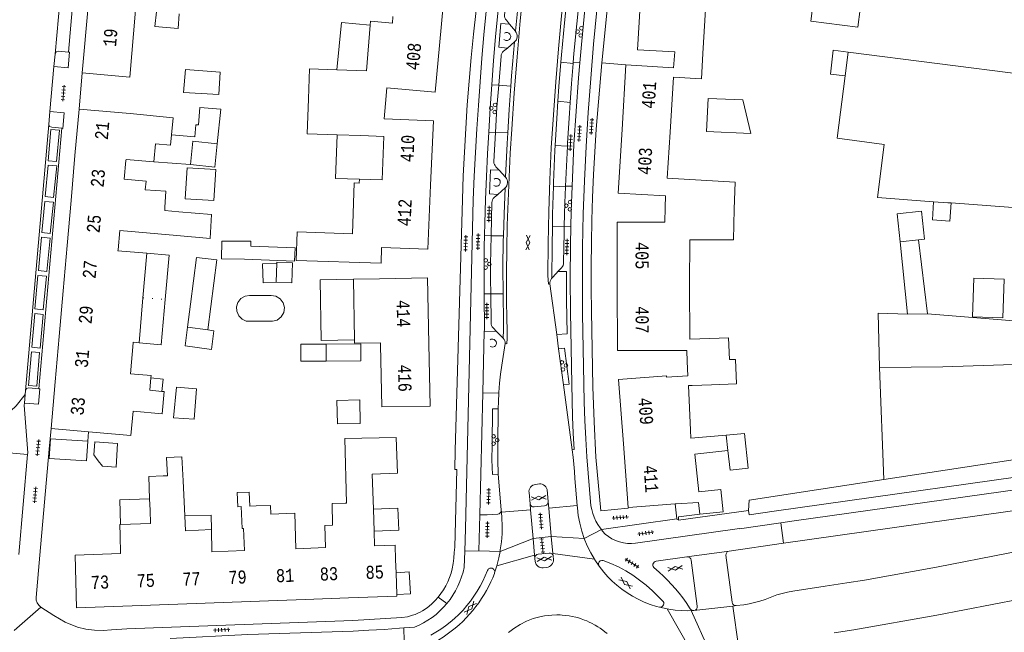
# Model space of a CAD drawing. Header units: metres. Extents: x 196790 to 198335, y 354523 to 356036.
# Tile 83 of 105: x 197816 to 197951, y 355166 to 355250. Entities that reach past the tile are written whole.
import ezdxf

# ---------------------------------------------------------------- set-up
doc = ezdxf.new("R2010")
doc.units = ezdxf.units.M
for name, pattern in [('DGN Style 1', [1.160006, 0.00193, -1.158076]), ('DGN Style 2', [186.027128, 111.616277, -74.410851]), ('DGN Style 3', [260.437979, 186.027128, -74.410851])]:
    doc.linetypes.add(name, pattern=pattern)
for name, color, linetype, lineweight in [('afdak', 252, 'DGN Style 2', 18), ('bij- of bedrijfsgebouw', 252, 'Continuous', 18), ('functiescheiding', 252, 'Continuous', 18), ('hoofdgebouw', 252, 'Continuous', 18), ('huisnummer BAG', 252, 'Continuous', 18), ('kant asfaltverharding', 252, 'Continuous', 18), ('kant betonverharding', 252, 'Continuous', 18), ('kant klinkerverharding', 252, 'Continuous', 18), ('kant muur (extern)', 252, 'Continuous', 18), ('kant tegelverharding', 252, 'Continuous', 18), ('molgoot', 252, 'DGN Style 3', 18), ('raster', 252, 'Continuous', 18), ('schutting', 252, 'Continuous', 18), ('T22_brandgang', 252, 'DGN Style 2', 18), ('T22_erfafsluiter', 252, 'DGN Style 2', 18), ('taludlijn', 252, 'Continuous', 18), ('tuinhuis', 252, 'DGN Style 2', 18), ('tussenmuur WOZ', 252, 'DGN Style 1', 18), ('verh asfaltsymbool', 2, 'Continuous', 0), ('verh betonsymbool', 2, 'Continuous', 0), ('verh tegelsymbool', 2, 'Continuous', 0), ('vlakafsluiter grijs', 252, 'DGN Style 2', 18), ('vlakafsluiter groen', 252, 'DGN Style 2', 18), ('zwembad', 252, 'DGN Style 2', 18)]:
    doc.layers.add(name, color=color, linetype=linetype, lineweight=lineweight)
doc.styles.add('Style-Courier New', font='cour.ttf')

# ---------------------------------------------------------------- blocks, each defined once
blk = doc.blocks.new('S612')
at = {"layer": 'verh asfaltsymbool', "color": 252}
for p, q in [((-0.99, -0.26), (0.01, 0.24)), ((0.01, -0.26), (-0.99, 0.24)), ((0.01, 0.24), (1.01, -0.26)), ((1.01, 0.24), (0.01, -0.26))]:
    blk.add_line(p, q, dxfattribs=at)
blk = doc.blocks.new('S621')
at = {"layer": 'verh betonsymbool', "color": 252, "linetype": 'Continuous', "lineweight": 0}
for centre in [(-0.48, 0.24), (0.52, 0.24), (0.02, -0.26)]:
    blk.add_circle(centre, 0.25, dxfattribs=at)
blk = doc.blocks.new('S642')
at = {"layer": 'verh tegelsymbool', "color": 252}
for p, q in [((-1.12, 0), (1.12, 0)), ((-0.9, -0.25), (-0.9, 0.25)), ((-0.45, -0.25), (-0.45, 0.25)), ((0, -0.25), (0, 0.25)), ((0.45, -0.25), (0.45, 0.25)), ((0.9, -0.25), (0.9, 0.25))]:
    blk.add_line(p, q, dxfattribs=at)

msp = doc.modelspace()

# ---------------------------------------------------------------- linework, layer by layer
at = {"layer": 'afdak'}
for p, q in [((197910.304, 355234.57), (197910.493, 355239.121)), ((197910.493, 355239.121), (197915.273, 355238.928)), ((197915.273, 355238.928), (197916.383, 355234.29)), ((197916.383, 355234.29), (197910.304, 355234.57)), ((197839.36, 355230.024), (197834.311, 355230.4)), ((197937.89, 355209.449), (197936.885, 355219.409)), ((197939.411, 355219.678), (197940.64, 355209.517)), ((197940.64, 355209.517), (197937.89, 355209.449)), ((197820.128, 355192.326), (197819.958, 355189.624)), ((197825.258, 355192.003), (197820.128, 355192.326)), ((197825.088, 355189.302), (197825.258, 355192.003)), ((197819.958, 355189.624), (197825.088, 355189.302))]:
    msp.add_line(p, q, dxfattribs=at)
at = {"layer": 'afdak', "flags": 128}
for points in [[(197864.071, 355249.185), (197860.102, 355249.569), (197859.473, 355243.065)], [(197929.755, 355245.503), (197927.681, 355245.75), (197927.312, 355242.457), (197929.34, 355242.218)], [(197836.753, 355234.097), (197839.976, 355233.841), (197840.108, 355235.504), (197840.442, 355235.477), (197840.632, 355237.873), (197843.52, 355237.644), (197843.022, 355232.884)], [(197859.537, 355234.123), (197859.294, 355228.121), (197862.578, 355228.016)], [(197847.653, 355218.824), (197847.659, 355219.475), (197843.665, 355219.51), (197843.627, 355217.062), (197846.797, 355217.017)], [(197847.653, 355218.824), (197853.744, 355218.582), (197853.671, 355216.745), (197846.797, 355217.017)], [(197835.89, 355211.46), (197836.423, 355217.555), (197833.366, 355217.823)], [(197851.236, 355216.468), (197849.239, 355216.394), (197849.328, 355213.764), (197851.147, 355213.856)], [(197861.917, 355205.912), (197857.318, 355205.831), (197857.171, 355214.17), (197861.771, 355214.251)], [(197832.295, 355205.51), (197835.346, 355205.243), (197835.89, 355211.46)], [(197838.954, 355207.649), (197838.621, 355205.076), (197842.256, 355204.605), (197842.589, 355207.179), (197841.753, 355207.287)], [(197858.015, 355203.007), (197854.537, 355202.968), (197854.515, 355205.323), (197857.988, 355205.35)], [(197833.922, 355200.716), (197835.585, 355200.535), (197835.401, 355198.838)], [(197913.003, 355192.828), (197915.494, 355193.044), (197916.018, 355188.291), (197913.533, 355188.017), (197913.238, 355190.691)], [(197829.73, 355180.544), (197829.63, 355183.918), (197833.742, 355184.04)], [(197864.506, 355182.628), (197867.85, 355182.766), (197867.975, 355179.757), (197864.606, 355179.618)], [(197842.233, 355179.823), (197842.183, 355181.79), (197838.585, 355181.699)], [(197867.726, 355170.885), (197869.582, 355170.998), (197869.398, 355174.009), (197867.616, 355173.9)]]:
    msp.add_lwpolyline(points, dxfattribs=at)
at = {"layer": 'bij- of bedrijfsgebouw'}
for p, q in [((197842.691, 355229.68), (197843.022, 355232.884)), ((197839.36, 355230.024), (197842.691, 355229.68)), ((197939.411, 355219.678), (197936.885, 355219.409)), ((197851.236, 355216.468), (197851.147, 355213.856)), ((197839.368, 355210.849), (197839.784, 355214.06)), ((197842.583, 355213.698), (197842.167, 355210.487)), ((197838.954, 355207.649), (197839.368, 355210.849)), ((197842.167, 355210.487), (197841.753, 355207.287)), ((197841.753, 355207.287), (197838.954, 355207.649))]:
    msp.add_line(p, q, dxfattribs=at)
at = {"layer": 'bij- of bedrijfsgebouw', "flags": 128}
for points in [[(197837.787, 355250.77), (197837.675, 355248.732), (197834.452, 355248.996), (197834.688, 355251.016)], [(197838.692, 355243.111), (197843.45, 355242.752), (197843.254, 355239.64), (197838.406, 355239.958), (197838.692, 355243.111)], [(197843.022, 355232.884), (197839.691, 355233.228), (197839.36, 355230.024)], [(197936.885, 355219.409), (197936.474, 355223.267), (197939.813, 355223.623), (197940.225, 355219.765), (197939.411, 355219.678)], [(197839.784, 355214.06), (197840.17, 355217.236), (197842.988, 355216.919), (197842.583, 355213.698)], [(197851.147, 355213.856), (197853.296, 355213.783), (197853.388, 355216.511), (197851.24, 355216.584), (197851.236, 355216.468)], [(197946.848, 355209.102), (197947.018, 355214.385), (197951.203, 355214.25), (197951.032, 355208.967), (197946.848, 355209.102)], [(197837.425, 355199.413), (197837.047, 355195.215), (197839.872, 355195.033)], [(197839.872, 355195.033), (197840.191, 355199.201), (197837.425, 355199.413)], [(197859.495, 355197.601), (197862.629, 355197.671), (197862.695, 355194.421), (197859.555, 355194.356), (197859.495, 355197.601)]]:
    msp.add_lwpolyline(points, dxfattribs=at)
at = {"layer": 'functiescheiding'}
for p, q in [((197890.282, 355244.086), (197891.959, 355243.922)), ((197881.729, 355240.929), (197883.396, 355240.811)), ((197889.87, 355238.727), (197891.545, 355238.576)), ((197882.962, 355234.369), (197881.273, 355234.458)), ((197891.164, 355232.547), (197889.5, 355232.668)), ((197889.252, 355227.071), (197890.909, 355226.975)), ((197890.731, 355221.475), (197889.105, 355221.531)), ((197880.679, 355220.239), (197882.37, 355220.203)), ((197882.316, 355212.255), (197880.629, 355212.256)), ((197816.949, 355190.162), (197810.81, 355190.699)), ((197882.098, 355182.205), (197886.102, 355182.561)), ((197888.591, 355182.783), (197892.512, 355183.132)), ((197881.906, 355176.814), (197886.456, 355178.622)), ((197886.456, 355178.622), (197888.951, 355178.857)), ((197888.951, 355178.857), (197893.483, 355178.597)), ((197889.164, 355176.522), (197894.895, 355175.75)), ((197881.464, 355174.856), (197886.664, 355176.305)), ((197904.893, 355168.92), (197908.287, 355162.984)), ((197908.157, 355168.69), (197910.624, 355163.289)), ((197914.69, 355163.819), (197913.881, 355169.314))]:
    msp.add_line(p, q, dxfattribs=at)
at = {"layer": 'functiescheiding', "flags": 128}
for points in [[(197821.37, 355234.76), (197820.188, 355234.849), (197819.803, 355230.548), (197820.942, 355230.426), (197821.37, 355234.76)], [(197820.972, 355229.839), (197819.79, 355229.928), (197819.405, 355225.627), (197820.544, 355225.505), (197820.972, 355229.839)], [(197820.511, 355224.876), (197819.329, 355224.965), (197818.944, 355220.664), (197820.083, 355220.542), (197820.511, 355224.876)], [(197820.067, 355219.927), (197818.904, 355220.035), (197818.481, 355215.44), (197819.61, 355215.316), (197820.067, 355219.927)], [(197819.563, 355214.662), (197818.4, 355214.77), (197817.977, 355210.175), (197819.106, 355210.051), (197819.563, 355214.662)], [(197817.962, 355209.538), (197819.1, 355209.421), (197818.706, 355204.782), (197817.552, 355204.9), (197817.962, 355209.538)], [(197817.488, 355204.287), (197818.626, 355204.17), (197818.232, 355199.531), (197817.078, 355199.649), (197817.488, 355204.287)]]:
    msp.add_lwpolyline(points, dxfattribs=at)
at = {"layer": 'hoofdgebouw'}
for p, q in [((197824.489, 355242.639), (197825.298, 355251.774)), ((197910.158, 355251.353), (197909.802, 355245.295)), ((197867.111, 355249.478), (197867.189, 355250.387)), ((197905.752, 355243.338), (197905.911, 355245.52)), ((197929.755, 355245.503), (197929.34, 355242.218)), ((197986.083, 355238.239), (197929.755, 355245.503)), ((197899.214, 355243.735), (197898.675, 355234.866)), ((197905.752, 355243.338), (197899.214, 355243.735)), ((197905.274, 355234.475), (197905.734, 355242.044)), ((197866.363, 355240.57), (197866.182, 355238.441)), ((197824.045, 355237.645), (197823.484, 355231.253)), ((197831.079, 355237.03), (197824.045, 355237.645)), ((197866.182, 355238.441), (197866.002, 355236.325)), ((197836.753, 355234.097), (197836.628, 355232.693)), ((197859.537, 355234.123), (197862.782, 355234.013)), ((197904.89, 355228.15), (197905.274, 355234.475)), ((197823.484, 355231.253), (197822.943, 355225.089)), ((197830.493, 355230.597), (197830.264, 355228.02)), ((197830.505, 355230.738), (197830.493, 355230.597)), ((197830.505, 355230.738), (197834.311, 355230.4)), ((197862.578, 355228.016), (197862.559, 355227.486)), ((197904.603, 355224.11), (197904.641, 355225.71)), ((197822.943, 355225.089), (197822.398, 355218.876)), ((197835.841, 355224.109), (197835.817, 355223.704)), ((197904.556, 355222.087), (197904.603, 355224.11)), ((197941.499, 355224.921), (197943.456, 355224.777)), ((197943.456, 355224.777), (197943.895, 355224.745)), ((197943.895, 355224.745), (197983.933, 355221.794)), ((197837.782, 355223.529), (197835.817, 355223.704)), ((197829.637, 355220.959), (197829.401, 355218.298)), ((197829.637, 355220.959), (197837.492, 355220.262)), ((197822.398, 355218.876), (197821.853, 355212.664)), ((197829.401, 355218.298), (197829.389, 355218.168)), ((197833.366, 355217.823), (197829.389, 355218.168)), ((197832.833, 355211.695), (197833.366, 355217.823)), ((197865.32, 355214.313), (197861.771, 355214.251)), ((197861.917, 355205.912), (197861.771, 355214.251)), ((197907.964, 355213.428), (197907.994, 355206.004)), ((197821.853, 355212.664), (197821.302, 355206.393)), ((197832.295, 355205.51), (197832.833, 355211.695)), ((197821.302, 355206.393), (197820.753, 355200.138)), ((197831.12, 355201.266), (197831.489, 355205.512)), ((197865.494, 355205.515), (197865.5, 355205.222)), ((197907.994, 355206.004), (197910.724, 355206.108)), ((197913.292, 355206.215), (197910.724, 355206.108)), ((197913.436, 355203.201), (197913.292, 355206.215)), ((197904.59, 355204.444), (197907.574, 355204.448)), ((197907.644, 355202.922), (197907.574, 355204.448)), ((197907.733, 355200.992), (197907.644, 355202.922)), ((197914.276, 355203.242), (197913.436, 355203.201)), ((197904.793, 355200.77), (197907.733, 355200.992)), ((197820.753, 355200.138), (197820.193, 355193.752)), ((197833.776, 355199.012), (197833.922, 355200.716)), ((197908.291, 355199.64), (197907.796, 355199.625)), ((197907.796, 355199.625), (197908.078, 355193.504)), ((197910.99, 355199.724), (197908.291, 355199.64)), ((197833.774, 355198.985), (197833.776, 355199.012)), ((197835.401, 355198.838), (197833.774, 355198.985)), ((197820.193, 355193.752), (197825.349, 355193.288)), ((197908.13, 355192.406), (197908.078, 355193.504)), ((197913.003, 355192.828), (197908.13, 355192.406)), ((197913.238, 355190.691), (197913.003, 355192.828)), ((197912.242, 355185.357), (197909.245, 355185.027)), ((197833.742, 355184.04), (197833.807, 355182.478)), ((197899.545, 355182.871), (197905.998, 355183.365)), ((197905.998, 355183.365), (197906.098, 355183.373)), ((197909.195, 355183.566), (197906.098, 355183.373)), ((197909.195, 355183.566), (197909.378, 355181.934)), ((197833.807, 355182.478), (197833.884, 355180.656)), ((197838.585, 355181.699), (197838.544, 355182.676)), ((197848.366, 355183.081), (197847.507, 355183.046)), ((197864.606, 355179.618), (197864.506, 355182.628)), ((197829.73, 355180.544), (197829.646, 355180.542)), ((197829.646, 355180.542), (197829.687, 355179.025)), ((197833.884, 355180.656), (197829.73, 355180.544)), ((197842.311, 355176.764), (197842.233, 355179.823)), ((197846.804, 355176.931), (197846.65, 355179.992)), ((197829.687, 355179.025), (197829.734, 355176.545)), ((197829.734, 355176.545), (197823.503, 355176.315)), ((197846.804, 355176.931), (197842.311, 355176.764)), ((197854.873, 355177.231), (197853.86, 355177.193)), ((197857.92, 355177.344), (197854.873, 355177.231)), ((197867.726, 355170.885), (197867.616, 355173.9)), ((197836.37, 355169.53), (197842.617, 355169.757)), ((197842.617, 355169.757), (197848.865, 355169.985)), ((197848.865, 355169.985), (197855.142, 355170.214)), ((197855.142, 355170.214), (197861.09, 355170.431)), ((197830.073, 355169.3), (197836.37, 355169.53))]:
    msp.add_line(p, q, dxfattribs=at)
at = {"layer": 'hoofdgebouw', "flags": 128}
for points in [[(197924.614, 355249.731), (197931.081, 355248.9), (197931.724, 355253.905), (197981.685, 355247.282), (197981.698, 355247.371), (197987.035, 355246.679), (197988.919, 355261.332), (197929.519, 355269.206), (197927.611, 355256.336), (197925.495, 355256.584), (197924.614, 355249.731)], [(197867.534, 355254.412), (197867.856, 355258.165), (197874.599, 355257.543), (197873.799, 355248.856)], [(197831.818, 355251.25), (197831.008, 355242.062), (197824.489, 355242.639)], [(197901.17, 355251.88), (197900.819, 355245.815), (197905.911, 355245.52)], [(197864.071, 355249.185), (197864.12, 355249.757), (197867.111, 355249.478)], [(197859.473, 355243.065), (197863.535, 355242.927), (197864.071, 355249.185)], [(197866.363, 355240.57), (197872.983, 355240.002), (197873.799, 355248.856)], [(197905.734, 355242.044), (197909.597, 355241.81), (197909.802, 355245.295)], [(197855.583, 355239.048), (197855.724, 355243.193), (197859.473, 355243.065)], [(197929.34, 355242.218), (197928.256, 355233.637), (197934.699, 355232.782), (197933.769, 355225.491), (197941.499, 355224.921)], [(197855.583, 355239.048), (197855.42, 355234.263), (197859.537, 355234.123)], [(197831.079, 355237.03), (197836.963, 355236.458), (197836.753, 355234.097)], [(197872.36, 355227.195), (197872.749, 355236.028), (197866.002, 355236.325)], [(197898.675, 355234.866), (197898.142, 355226.104), (197904.641, 355225.71)], [(197862.782, 355234.013), (197865.917, 355233.907), (197865.706, 355227.91), (197862.578, 355228.016)], [(197834.311, 355230.4), (197834.531, 355232.879), (197836.628, 355232.693)], [(197830.264, 355228.02), (197833.252, 355227.755), (197833.145, 355226.551)], [(197914.099, 355223.908), (197914.201, 355227.59), (197904.89, 355228.15)], [(197833.145, 355226.551), (197835.977, 355226.385), (197835.841, 355224.109)], [(197862.559, 355227.486), (197861.877, 355227.509), (197861.639, 355220.513), (197854.023, 355220.772), (197853.89, 355216.855), (197865.553, 355216.458), (197865.637, 355218.626)], [(197865.637, 355218.626), (197871.973, 355218.411), (197872.36, 355227.195)], [(197907.964, 355213.428), (197907.981, 355219.678), (197913.981, 355219.662), (197914.099, 355223.908)], [(197837.782, 355223.529), (197842.265, 355223.151), (197842.051, 355219.855), (197837.492, 355220.262)], [(197898.025, 355213.358), (197898.012, 355222.104), (197904.556, 355222.087)], [(197872.114, 355205.355), (197871.919, 355214.429), (197865.32, 355214.313)], [(197904.59, 355204.444), (197898.038, 355204.435), (197898.025, 355213.358)], [(197831.489, 355205.512), (197831.495, 355205.58), (197832.295, 355205.51)], [(197865.494, 355205.515), (197861.925, 355205.452), (197861.917, 355205.912)], [(197865.5, 355205.222), (197865.669, 355196.728), (197872.298, 355196.802), (197872.114, 355205.355)], [(197910.99, 355199.724), (197914.417, 355199.867), (197914.276, 355203.242)], [(197833.922, 355200.716), (197833.948, 355201.02), (197831.12, 355201.266)], [(197904.793, 355200.77), (197904.778, 355200.969), (197898.205, 355200.472), (197898.874, 355191.604)], [(197825.349, 355193.288), (197831.179, 355192.763), (197831.481, 355196.119), (197835.465, 355195.76), (197835.739, 355198.808), (197835.401, 355198.838)], [(197864.506, 355182.628), (197864.345, 355187.462), (197867.803, 355187.573), (197867.643, 355192.51), (197860.582, 355192.35), (197860.783, 355183.463), (197860.615, 355183.459)], [(197898.874, 355191.604), (197899.532, 355182.87), (197899.545, 355182.871)], [(197909.245, 355185.027), (197908.677, 355190.189), (197913.238, 355190.691)], [(197835.608, 355187.218), (197836.2, 355187.243), (197836.077, 355189.742), (197838.193, 355189.829), (197838.341, 355186.554), (197838.544, 355182.676)], [(197835.608, 355187.218), (197833.614, 355187.135), (197833.742, 355184.04)], [(197846.348, 355182.998), (197845.848, 355182.978), (197845.769, 355184.926), (197847.427, 355184.994), (197847.507, 355183.046)], [(197909.378, 355181.934), (197912.585, 355182.293), (197912.242, 355185.357)], [(197860.615, 355183.459), (197858.834, 355183.419), (197858.902, 355180.42)], [(197846.348, 355182.998), (197846.473, 355179.984), (197846.65, 355179.992)], [(197848.366, 355183.081), (197850.348, 355183.162), (197850.397, 355181.972)], [(197850.397, 355181.972), (197853.686, 355182.088), (197853.86, 355177.193)], [(197842.233, 355179.823), (197838.669, 355179.675), (197838.585, 355181.699)], [(197857.92, 355177.344), (197857.833, 355180.4), (197858.902, 355180.42)], [(197867.616, 355173.9), (197867.552, 355175.67), (197867.502, 355177.698), (197864.673, 355177.607), (197864.606, 355179.618)], [(197823.503, 355176.315), (197823.684, 355169.067), (197830.073, 355169.3)], [(197861.09, 355170.431), (197867.734, 355170.673), (197867.726, 355170.885)]]:
    msp.add_lwpolyline(points, dxfattribs=at)
at = {"layer": 'kant asfaltverharding'}
for p, q in [((197889.696, 355206.65), (197888.759, 355213.609)), ((197889.959, 355204.695), (197889.696, 355206.65)), ((197890.629, 355199.714), (197889.959, 355204.695)), ((197891.83, 355190.793), (197890.629, 355199.714)), ((197881.652, 355187.441), (197882.068, 355182.534)), ((197886.102, 355182.561), (197886.03, 355183.357)), ((197888.511, 355183.654), (197888.591, 355182.783)), ((197882.068, 355182.534), (197882.098, 355182.205)), ((197886.456, 355178.622), (197886.102, 355182.561)), ((197888.591, 355182.783), (197888.951, 355178.857)), ((197920.503, 355180.737), (197920.881, 355177.963)), ((197886.664, 355176.305), (197886.456, 355178.622)), ((197888.951, 355178.857), (197889.164, 355176.522)), ((197889.164, 355176.522), (197889.198, 355176.155)), ((197886.664, 355176.305), (197886.703, 355175.873)), ((197881.464, 355174.856), (197881.163, 355173.891)), ((197908.157, 355168.69), (197908.535, 355168.703)), ((197908.535, 355168.703), (197913.881, 355169.314)), ((197913.881, 355169.314), (197914.359, 355169.369))]:
    msp.add_line(p, q, dxfattribs=at)
at = {"layer": 'kant asfaltverharding', "flags": 128}
for points in [[(197884.021, 355248.349), (197884.679, 355254.83), (197884.741, 355255.348)], [(197890.282, 355244.086), (197890.367, 355245.13), (197890.78, 355249.505), (197891.103, 355252.726)], [(197883.907, 355246.884), (197884.041, 355247.021), (197884.149, 355247.185), (197884.228, 355247.375), (197884.267, 355247.58), (197884.265, 355247.789), (197884.222, 355247.99), (197884.145, 355248.171), (197884.041, 355248.326), (197884.021, 355248.349)], [(197883.907, 355246.884), (197883.502, 355242.242), (197883.396, 355240.811)], [(197890.282, 355244.086), (197890.01, 355240.75), (197889.87, 355238.727)], [(197883.396, 355240.811), (197883.158, 355237.596), (197882.962, 355234.369)], [(197889.87, 355238.727), (197889.707, 355236.364), (197889.5, 355232.668)], [(197882.962, 355234.369), (197882.875, 355232.945), (197882.653, 355228.291)], [(197889.5, 355232.668), (197889.461, 355231.974), (197889.27, 355227.582), (197889.252, 355227.071)], [(197882.601, 355226.816), (197882.731, 355226.957), (197882.835, 355227.123), (197882.907, 355227.313), (197882.94, 355227.518), (197882.932, 355227.725), (197882.882, 355227.922), (197882.799, 355228.099), (197882.691, 355228.249), (197882.653, 355228.291)], [(197882.37, 355220.203), (197882.453, 355223.185), (197882.601, 355226.816)], [(197889.252, 355227.071), (197889.135, 355223.188), (197889.105, 355221.531)], [(197889.105, 355221.531), (197889.056, 355218.794), (197889.032, 355214.4)], [(197882.37, 355220.203), (197882.356, 355219.551), (197882.311, 355215.917), (197882.316, 355212.255)], [(197888.759, 355213.609), (197888.763, 355213.806), (197888.805, 355214.003), (197888.882, 355214.189), (197888.99, 355214.354), (197889.032, 355214.4)], [(197882.316, 355212.255), (197882.361, 355208.403), (197882.366, 355207.283), (197882.348, 355206.163)], [(197882.602, 355205.398), (197882.175, 355202.435), (197881.988, 355201.193), (197881.843, 355199.944), (197881.742, 355198.691), (197881.735, 355198.573)], [(197882.602, 355205.398), (197882.605, 355205.6), (197882.564, 355205.803), (197882.479, 355205.991), (197882.358, 355206.153), (197882.348, 355206.163)], [(197881.735, 355198.573), (197881.684, 355197.436), (197881.672, 355196.449)], [(197881.672, 355196.449), (197881.61, 355191.428), (197881.599, 355189.432), (197881.652, 355187.441)], [(197892.512, 355183.132), (197892.199, 355186.834), (197892.138, 355187.826), (197892.056, 355188.817), (197891.953, 355189.806), (197891.83, 355190.793)], [(197920.503, 355180.737), (197922.021, 355180.964), (197964.134, 355186.888), (197970.474, 355187.888), (197976.776, 355189.1), (197981.791, 355190.139)], [(197886.03, 355183.357), (197885.889, 355184.919), (197885.882, 355185.102), (197885.912, 355185.294), (197885.982, 355185.483), (197886.092, 355185.658), (197886.236, 355185.807), (197886.404, 355185.92), (197886.583, 355185.994), (197886.762, 355186.031), (197887.324, 355186.099), (197887.51, 355186.101), (197887.704, 355186.063), (197887.896, 355185.981), (197888.069, 355185.856), (197888.21, 355185.696), (197888.31, 355185.513), (197888.366, 355185.323), (197888.511, 355183.654)], [(197920.881, 355177.963), (197966.963, 355184.467), (197974.301, 355185.692), (197977.265, 355186.298), (197980.249, 355186.802), (197981.501, 355187.029)], [(197882.098, 355182.205), (197882.166, 355181.459), (197882.205, 355180.351), (197882.181, 355179.238), (197882.095, 355178.127), (197881.946, 355177.023), (197881.906, 355176.814)], [(197893.483, 355178.597), (197893.136, 355179.634), (197892.862, 355180.69), (197892.662, 355181.757), (197892.538, 355182.828), (197892.512, 355183.132)], [(197981.137, 355182.843), (197951.755, 355176.588), (197941.9, 355174.656), (197932.013, 355172.892), (197929.549, 355172.523), (197926.592, 355172.033)], [(197894.895, 355175.75), (197894.39, 355176.61), (197893.902, 355177.586), (197893.483, 355178.597)], [(197881.906, 355176.814), (197881.735, 355175.931), (197881.464, 355174.856)], [(197886.703, 355175.873), (197886.74, 355175.462), (197886.775, 355175.282), (197886.847, 355175.102), (197886.957, 355174.933), (197887.101, 355174.787), (197887.272, 355174.672), (197887.459, 355174.596), (197887.649, 355174.56), (197887.832, 355174.559), (197888.342, 355174.625), (197888.519, 355174.666), (197888.695, 355174.742), (197888.859, 355174.853), (197889.002, 355174.996), (197889.114, 355175.164), (197889.192, 355175.346), (197889.232, 355175.533), (197889.239, 355175.715), (197889.198, 355176.155)], [(197895.55, 355174.785), (197894.94, 355175.674), (197894.895, 355175.75)], [(197975.574, 355175.172), (197953.341, 355170.246), (197941.945, 355168.077), (197930.525, 355166.038), (197927.831, 355165.623)], [(197872.151, 355163.95), (197872.294, 355164.019), (197872.902, 355164.34), (197873.498, 355164.685), (197874.082, 355165.052), (197874.653, 355165.442), (197875.208, 355165.852), (197875.746, 355166.284), (197876.268, 355166.734), (197876.771, 355167.203), (197877.255, 355167.688), (197877.718, 355168.19), (197878.161, 355168.707), (197878.583, 355169.237), (197878.982, 355169.779), (197879.358, 355170.332), (197879.712, 355170.894), (197880.043, 355171.465), (197880.351, 355172.042), (197880.635, 355172.625), (197880.897, 355173.212), (197881.135, 355173.802), (197881.163, 355173.891)], [(197895.55, 355174.785), (197896.156, 355173.975), (197896.72, 355173.344), (197897.327, 355172.74), (197897.973, 355172.165), (197898.658, 355171.624), (197899.379, 355171.121), (197900.131, 355170.659), (197900.913, 355170.24), (197901.719, 355169.868), (197902.546, 355169.545), (197903.389, 355169.271), (197903.801, 355169.164)], [(197914.359, 355169.369), (197915.396, 355169.5), (197916.145, 355169.635), (197916.888, 355169.802), (197917.623, 355170.003), (197918.348, 355170.235), (197919.265, 355170.6), (197919.97, 355170.844), (197920.686, 355171.055), (197921.412, 355171.232), (197922.144, 355171.375), (197926.592, 355172.033)], [(197903.801, 355169.164), (197904.244, 355169.049), (197904.893, 355168.92)], [(197904.893, 355168.92), (197905.106, 355168.878), (197905.971, 355168.759), (197906.833, 355168.691), (197907.689, 355168.673), (197908.157, 355168.69)], [(197883.054, 355165.694), (197883.786, 355166.248), (197884.658, 355166.788), (197885.522, 355167.216), (197886.481, 355167.582), (197887.391, 355167.835), (197888.012, 355167.957), (197888.528, 355168.03), (197889.04, 355168.077), (197889.735, 355168.1)], [(197889.735, 355168.1), (197890.153, 355168.092), (197890.454, 355168.075), (197890.92, 355168.033), (197891.388, 355167.969), (197891.823, 355167.89), (197892.303, 355167.781), (197892.698, 355167.672), (197893.073, 355167.554), (197893.522, 355167.392), (197893.833, 355167.265), (197894.179, 355167.111), (197894.476, 355166.966), (197894.972, 355166.697), (197895.346, 355166.471), (197895.681, 355166.25), (197896.022, 355166.005), (197896.313, 355165.778), (197896.624, 355165.517)]]:
    msp.add_lwpolyline(points, dxfattribs=at)
at = {"layer": 'kant betonverharding'}
for p, q in [((197891.97, 355244.056), (197892.875, 355244.012)), ((197880.772, 355240.997), (197881.729, 355240.929)), ((197881.271, 355234.428), (197880.355, 355234.481)), ((197890.913, 355227.069), (197891.812, 355227.056)), ((197891.65, 355221.512), (197890.733, 355221.558)), ((197879.774, 355220.301), (197880.681, 355220.285)), ((197880.629, 355212.256), (197879.719, 355212.246))]:
    msp.add_line(p, q, dxfattribs=at)
at = {"layer": 'kant betonverharding', "flags": 128}
for points in [[(197890.629, 355199.714), (197891.411, 355199.822), (197890.746, 355204.794), (197889.959, 355204.695)], [(197881.672, 355196.449), (197880.877, 355196.45), (197880.811, 355191.452), (197880.791, 355189.425), (197880.848, 355187.399), (197881.652, 355187.441)]]:
    msp.add_lwpolyline(points, dxfattribs=at)
at = {"layer": 'kant klinkerverharding'}
for p, q in [((197820.753, 355245.215), (197824.38, 355286.524)), ((197822.6, 355245.5), (197826.169, 355285.927)), ((197884.021, 355248.349), (197883.216, 355249.331)), ((197882.92, 355246.048), (197883.907, 355246.884)), ((197820.597, 355243.529), (197820.753, 355245.215)), ((197820.05, 355237.305), (197820.597, 355243.529)), ((197891.97, 355244.056), (197891.959, 355243.922)), ((197895.91, 355243.995), (197899.214, 355243.735)), ((197819.896, 355235.554), (197820.05, 355237.305)), ((197816.673, 355198.923), (197819.896, 355235.554)), ((197818.504, 355199.206), (197821.668, 355235.015)), ((197881.271, 355234.428), (197881.273, 355234.458)), ((197882.653, 355228.291), (197881.773, 355229.254)), ((197881.594, 355225.927), (197882.601, 355226.816)), ((197890.913, 355227.069), (197890.909, 355226.975)), ((197890.733, 355221.558), (197890.731, 355221.475)), ((197880.679, 355220.239), (197880.681, 355220.285)), ((197882.348, 355206.163), (197881.432, 355207.091)), ((197816.635, 355198.422), (197816.546, 355197.225)), ((197816.673, 355198.923), (197816.635, 355198.422)), ((197816.949, 355190.162), (197815.758, 355176.395))]:
    msp.add_line(p, q, dxfattribs=at)
at = {"layer": 'kant klinkerverharding', "flags": 128}
for points in [[(197883.048, 355255.529), (197882.527, 355250.593), (197882.529, 355250.398), (197882.573, 355250.204), (197882.658, 355250.023), (197882.776, 355249.868), (197883.216, 355249.331)], [(197891.97, 355244.056), (197892.072, 355245.29), (197892.456, 355249.383), (197892.771, 355252.546)], [(197822.6, 355245.5), (197821.239, 355245.62), (197820.913, 355245.517), (197820.753, 355245.215)], [(197881.729, 355240.929), (197882.052, 355244.914), (197882.076, 355245.111), (197882.145, 355245.302), (197882.257, 355245.471), (197882.4, 355245.608), (197882.92, 355246.048)], [(197891.959, 355243.922), (197891.733, 355241.193), (197891.545, 355238.576)], [(197881.729, 355240.929), (197881.485, 355237.919), (197881.361, 355236.171), (197881.273, 355234.458)], [(197891.545, 355238.576), (197891.438, 355237.091), (197891.188, 355232.986), (197891.164, 355232.547)], [(197821.668, 355235.015), (197820.284, 355235.162), (197820.006, 355235.275), (197819.896, 355235.554)], [(197881.271, 355234.428), (197881.053, 355230.425), (197881.071, 355230.235), (197881.127, 355230.05), (197881.218, 355229.878), (197881.338, 355229.73), (197881.773, 355229.254)], [(197891.164, 355232.547), (197890.983, 355228.879), (197890.913, 355227.069)], [(197890.909, 355226.975), (197890.823, 355224.77), (197890.733, 355221.558)], [(197880.681, 355220.285), (197880.783, 355224.811), (197880.815, 355225), (197880.882, 355225.182), (197880.98, 355225.35), (197881.105, 355225.495), (197881.594, 355225.927)], [(197889.869, 355215.315), (197890.343, 355215.845), (197890.47, 355215.992), (197890.565, 355216.166), (197890.622, 355216.356), (197890.637, 355216.55), (197890.708, 355220.66), (197890.731, 355221.475)], [(197880.679, 355220.239), (197880.627, 355218.283), (197880.6, 355216.278), (197880.601, 355214.273), (197880.629, 355212.256)], [(197889.032, 355214.4), (197889.675, 355215.099), (197889.869, 355215.315)], [(197880.629, 355212.256), (197880.683, 355208.273), (197880.691, 355208.08), (197880.742, 355207.888), (197880.836, 355207.713), (197880.962, 355207.567), (197881.432, 355207.091)], [(197816.635, 355198.422), (197815.393, 355196.847), (197814.652, 355196.145), (197813.841, 355195.517), (197812.972, 355194.971), (197812.059, 355194.516), (197810.153, 355193.891)], [(197818.504, 355199.206), (197817.142, 355199.316), (197816.828, 355199.214), (197816.673, 355198.923)], [(197816.546, 355197.225), (197816.524, 355196.931), (197816.984, 355190.395), (197816.949, 355190.162)], [(197916.043, 355182.454), (197906.457, 355181.108), (197906.435, 355181.256)], [(197919.6, 355182.353), (197916.148, 355181.87), (197916.043, 355182.454)]]:
    msp.add_lwpolyline(points, dxfattribs=at)
at = {"layer": 'kant muur (extern)'}
msp.add_line((197905.998, 355183.365), (197906.223, 355181.324), dxfattribs=at)
at = {"layer": 'kant muur (extern)', "flags": 128}
for points in [[(197906.435, 355181.256), (197906.417, 355181.575), (197909.378, 355181.934)], [(197906.223, 355181.324), (197906.233, 355181.23), (197906.435, 355181.256)]]:
    msp.add_lwpolyline(points, dxfattribs=at)
at = {"layer": 'kant tegelverharding'}
for p, q in [((197824.045, 355237.645), (197824.489, 355242.639)), ((197879.539, 355198.619), (197879.746, 355207.126)), ((197881.432, 355207.091), (197879.746, 355207.126)), ((197879.13, 355181.852), (197879.539, 355198.619)), ((197879.539, 355198.619), (197881.735, 355198.573)), ((197819.936, 355190.873), (197820.193, 355193.752)), ((197818.639, 355176.325), (197819.936, 355190.873)), ((197879.01, 355176.924), (197879.13, 355181.852)), ((197906.223, 355181.324), (197895.837, 355179.829)), ((197913.413, 355176.876), (197920.881, 355177.963)), ((197881.906, 355176.814), (197879.01, 355176.924)), ((197830.619, 355166.183), (197828.522, 355166.04)), ((197830.619, 355166.183), (197836.73, 355166.429))]:
    msp.add_line(p, q, dxfattribs=at)
at = {"layer": 'kant tegelverharding', "flags": 128}
for points in [[(197880.772, 355240.997), (197881.025, 355244.348), (197881.306, 355247.606), (197881.622, 355250.86), (197881.972, 355254.111), (197882.158, 355255.68)], [(197892.875, 355244.012), (197893.099, 355246.547), (197893.558, 355251.349), (197893.676, 355252.451)], [(197873.4, 355170.541), (197873.789, 355171.031), (197874.145, 355171.549), (197874.464, 355172.093), (197874.743, 355172.657), (197874.982, 355173.239), (197875.179, 355173.832), (197875.333, 355174.434), (197875.449, 355175.175), (197875.545, 355175.92), (197875.621, 355176.667), (197875.676, 355177.415), (197875.954, 355188.075), (197875.675, 355188.07), (197875.729, 355190.725), (197876.729, 355225.226), (197876.848, 355228.481), (197877.001, 355231.736), (197877.187, 355234.989), (197877.407, 355238.24), (197877.661, 355241.488), (197877.948, 355244.734), (197878.269, 355247.976), (197878.623, 355251.214)], [(197877.046, 355176.861), (197877.139, 355179.938), (197878.225, 355225.193), (197878.366, 355228.437), (197878.53, 355231.681), (197878.716, 355234.924), (197878.924, 355238.165), (197879.155, 355241.405), (197879.408, 355244.643), (197879.683, 355247.879), (197879.98, 355251.113)], [(197895.837, 355179.829), (197895.659, 355180.056), (197895.349, 355180.52), (197895.077, 355181.009), (197894.845, 355181.517), (197894.655, 355182.042), (197894.508, 355182.576), (197894.404, 355183.115), (197893.82, 355189.822), (197893.676, 355192.331), (197893.56, 355194.841), (197893.473, 355197.352), (197893.415, 355199.864), (197893.261, 355209.489), (197893.229, 355214.07), (197893.259, 355218.651), (197893.35, 355223.232), (197893.502, 355227.81), (197893.74, 355232.503), (197894.03, 355237.194), (197894.373, 355241.881), (197894.768, 355246.565), (197895.216, 355251.244)], [(197895.91, 355243.995), (197896.107, 355246.256), (197896.574, 355250.89), (197896.708, 355252.123)], [(197883.216, 355249.331), (197882.021, 355249.437), (197881.741, 355246.151), (197882.92, 355246.048)], [(197822.6, 355245.5), (197822.742, 355245.486), (197822.556, 355243.35), (197820.597, 355243.529)], [(197891.812, 355227.056), (197891.85, 355228.18), (197892.069, 355232.779), (197892.351, 355237.374), (197892.694, 355241.964), (197892.875, 355244.012)], [(197899.545, 355182.871), (197899.54, 355182.781), (197895.755, 355182.42), (197895.061, 355189.804), (197894.83, 355194.63), (197894.677, 355199.46), (197894.475, 355209.847), (197894.435, 355212.981), (197894.429, 355216.116), (197894.457, 355219.25), (197894.52, 355222.385), (197894.618, 355225.519), (197894.75, 355228.651), (197894.916, 355231.781), (197895.117, 355234.909), (197895.91, 355243.995)], [(197880.355, 355234.481), (197880.567, 355237.827), (197880.772, 355240.997)], [(197821.668, 355235.015), (197821.819, 355235.007), (197822.011, 355237.132), (197820.05, 355237.305)], [(197879.774, 355220.301), (197879.804, 355221.966), (197879.894, 355225.218), (197880.03, 355228.372), (197880.188, 355231.525), (197880.355, 355234.481)], [(197881.773, 355229.254), (197880.582, 355229.322), (197880.468, 355226.004), (197881.594, 355225.927)], [(197891.65, 355221.512), (197891.693, 355223.579), (197891.812, 355227.056)], [(197891.83, 355190.793), (197892.089, 355190.832), (197891.975, 355193.082), (197891.887, 355195.333), (197891.823, 355197.585), (197891.784, 355199.838), (197891.595, 355209.773), (197891.565, 355214.374), (197891.598, 355218.977), (197891.65, 355221.512)], [(197879.719, 355212.246), (197879.717, 355215.459), (197879.745, 355218.712), (197879.774, 355220.301)], [(197889.696, 355206.65), (197891.136, 355206.769), (197891.058, 355211.369), (197891.04, 355215.314), (197889.869, 355215.315)], [(197879.746, 355207.126), (197879.749, 355207.249), (197879.719, 355212.246)], [(197818.504, 355199.206), (197818.645, 355199.19), (197818.457, 355197.066), (197816.546, 355197.225)], [(197919.6, 355182.353), (197963.139, 355188.486), (197964.091, 355188.636)], [(197888.511, 355183.654), (197888.493, 355183.453), (197888.451, 355183.352), (197888.388, 355183.26), (197888.305, 355183.184), (197888.211, 355183.129), (197888.015, 355183.083), (197886.591, 355182.969), (197886.494, 355182.963), (197886.39, 355182.978), (197886.287, 355183.017), (197886.194, 355183.08), (197886.117, 355183.162), (197886.062, 355183.258), (197886.03, 355183.357)], [(197879.13, 355181.852), (197880.122, 355181.847), (197881.588, 355181.965), (197881.779, 355182.017), (197881.869, 355182.074), (197881.947, 355182.149), (197882.008, 355182.239), (197882.049, 355182.338), (197882.068, 355182.534)], [(197895.837, 355179.829), (197896.001, 355179.62), (197896.374, 355179.217), (197896.805, 355178.877), (197897.277, 355178.579), (197897.785, 355178.33), (197898.319, 355178.137), (197898.871, 355178.002), (197899.431, 355177.929), (197899.99, 355177.915), (197900.537, 355177.96), (197914.819, 355179.984), (197914.834, 355179.937), (197920.503, 355180.737)], [(197874.605, 355169.669), (197875.04, 355170.228), (197875.438, 355170.813), (197875.797, 355171.418), (197876.116, 355172.041), (197876.394, 355172.678), (197876.63, 355173.324), (197876.825, 355173.975), (197876.978, 355174.629), (197877.046, 355176.861)], [(197889.198, 355176.155), (197889.145, 355176.337), (197889.089, 355176.423), (197889.014, 355176.497), (197888.926, 355176.554), (197888.83, 355176.589), (197888.64, 355176.601), (197887.159, 355176.443), (197886.972, 355176.391), (197886.883, 355176.334), (197886.807, 355176.258), (197886.749, 355176.166), (197886.712, 355176.067), (197886.703, 355175.873)], [(197914.359, 355169.369), (197914.168, 355169.39), (197914.073, 355169.43), (197913.985, 355169.489), (197913.912, 355169.565), (197913.857, 355169.652), (197913.804, 355169.837), (197912.962, 355176.305), (197912.978, 355176.497), (197913.015, 355176.593), (197913.072, 355176.682), (197913.145, 355176.758), (197913.23, 355176.816), (197913.413, 355176.876)], [(197818.639, 355176.325), (197818.14, 355170.48), (197818.157, 355170.106), (197818.279, 355169.737), (197818.496, 355169.416), (197818.781, 355169.173)], [(197903.801, 355169.164), (197903.905, 355169.152), (197904.057, 355169.178), (197904.194, 355169.248), (197904.301, 355169.35), (197904.374, 355169.478), (197904.41, 355169.628), (197904.4, 355169.782), (197904.349, 355169.92), (197903.646, 355170.626), (197902.844, 355171.427), (197901.993, 355172.183), (197901.096, 355172.892), (197900.158, 355173.548), (197899.183, 355174.148), (197898.177, 355174.69), (197897.144, 355175.171), (197896.091, 355175.589), (197895.876, 355175.592), (197895.673, 355175.519), (197895.533, 355175.379), (197895.484, 355175.284), (197895.454, 355175.178), (197895.448, 355175.069), (197895.464, 355174.963), (197895.55, 355174.785)], [(197908.535, 355168.703), (197908.393, 355168.711), (197908.253, 355168.759), (197908.13, 355168.842), (197908.038, 355168.951), (197907.494, 355169.785), (197907.026, 355170.436), (197906.535, 355171.072), (197906.021, 355171.691), (197905.487, 355172.293), (197904.932, 355172.876), (197904.358, 355173.44), (197903.766, 355173.983), (197903.037, 355174.607), (197902.95, 355174.749), (197902.913, 355174.911), (197902.926, 355175.069), (197902.986, 355175.215), (197903.093, 355175.342), (197903.234, 355175.429), (197903.388, 355175.467), (197907.573, 355176.061)], [(197907.573, 355176.061), (197907.772, 355176.064), (197907.875, 355176.034), (197907.972, 355175.981), (197908.055, 355175.909), (197908.12, 355175.822), (197908.187, 355175.635), (197909.022, 355169.281), (197909.008, 355169.08), (197908.968, 355168.978), (197908.905, 355168.885), (197908.824, 355168.808), (197908.731, 355168.751), (197908.535, 355168.703)], [(197881.163, 355173.891), (197881.175, 355174.07), (197881.153, 355174.17), (197881.112, 355174.264), (197881.053, 355174.349), (197880.98, 355174.42), (197880.812, 355174.509), (197880.624, 355174.532), (197880.524, 355174.516), (197880.427, 355174.48), (197880.339, 355174.426), (197880.264, 355174.357), (197880.166, 355174.195), (197879.87, 355173.466), (197879.538, 355172.746), (197879.169, 355172.037), (197878.766, 355171.343), (197878.328, 355170.666), (197877.856, 355170.008), (197877.353, 355169.372), (197876.819, 355168.76), (197876.256, 355168.174), (197875.667, 355167.617), (197875.052, 355167.089), (197874.416, 355166.594), (197873.76, 355166.131), (197873.087, 355165.702), (197872.398, 355165.308)], [(197836.73, 355166.429), (197861.672, 355167.322), (197868.432, 355167.722), (197869.166, 355167.843), (197869.892, 355168.043), (197870.248, 355168.172), (197870.597, 355168.319), (197870.937, 355168.486), (197871.268, 355168.669), (197871.895, 355169.086), (197872.468, 355169.56), (197872.981, 355170.083), (197873.4, 355170.541)], [(197818.781, 355169.173), (197820.58, 355168.009), (197822.155, 355167.119), (197823.826, 355166.426), (197824.977, 355166.154), (197826.155, 355165.998), (197827.342, 355165.96), (197828.522, 355166.04)], [(197868.662, 355166.298), (197870.173, 355166.416), (197870.787, 355166.688), (197871.391, 355167), (197871.982, 355167.352), (197872.556, 355167.744), (197873.109, 355168.173), (197873.637, 355168.639), (197874.137, 355169.138), (197874.605, 355169.669)], [(197836.581, 355164.869), (197847.249, 355165.395), (197861.742, 355165.881), (197863.852, 355165.984), (197865.96, 355166.108), (197868.067, 355166.252), (197868.662, 355166.298)]]:
    msp.add_lwpolyline(points, dxfattribs=at)
at = {"layer": 'molgoot', "flags": 128}
for points in [[(197892.703, 355268.517), (197892.498, 355268.564), (197891.896, 355264.052), (197891.34, 355259.534), (197890.829, 355255.011), (197890.363, 355250.482), (197889.943, 355245.948), (197889.569, 355241.411), (197889.239, 355236.871), (197888.956, 355232.328), (197888.758, 355227.943), (197888.615, 355223.556), (197888.527, 355219.168), (197888.495, 355214.779), (197888.504, 355214.178), (197888.547, 355213.578), (197888.759, 355213.609)], [(197886.395, 355266.584), (197886.611, 355266.564), (197885.199, 355254.744), (197884.694, 355249.784), (197884.245, 355244.819), (197883.85, 355239.85), (197883.51, 355234.876), (197883.319, 355231.582), (197883.154, 355228.286), (197883.015, 355224.989), (197882.903, 355221.691), (197882.837, 355218.38), (197882.806, 355215.068), (197882.81, 355211.756), (197882.848, 355208.445), (197882.891, 355207.681), (197882.902, 355206.915), (197882.882, 355206.149), (197882.829, 355205.386), (197882.602, 355205.398)]]:
    msp.add_lwpolyline(points, dxfattribs=at)
at = {"layer": 'raster', "flags": 128}
for points in [[(197882.537, 355248.118), (197882.72, 355248.187), (197882.825, 355248.196), (197882.931, 355248.186), (197883.033, 355248.154), (197883.125, 355248.105), (197883.267, 355247.97), (197883.353, 355247.794), (197883.372, 355247.691), (197883.371, 355247.585), (197883.349, 355247.48), (197883.309, 355247.384), (197883.188, 355247.23), (197883.02, 355247.128), (197882.92, 355247.1), (197882.813, 355247.091), (197882.707, 355247.102), (197882.608, 355247.133), (197882.443, 355247.24)], [(197881.078, 355228.023), (197881.253, 355228.108), (197881.356, 355228.126), (197881.462, 355228.124), (197881.565, 355228.102), (197881.661, 355228.061), (197881.812, 355227.939), (197881.912, 355227.772), (197881.938, 355227.671), (197881.946, 355227.566), (197881.932, 355227.46), (197881.9, 355227.362), (197881.791, 355227.2), (197881.633, 355227.087), (197881.535, 355227.052), (197881.43, 355227.036), (197881.324, 355227.04), (197881.223, 355227.064), (197881.053, 355227.159)], [(197880.547, 355205.014), (197880.724, 355204.939), (197880.929, 355204.931), (197881.123, 355204.997), (197881.271, 355205.12), (197881.368, 355205.285), (197881.403, 355205.488), (197881.362, 355205.689), (197881.26, 355205.851), (197881.108, 355205.969), (197880.912, 355206.03), (197880.707, 355206.015), (197880.533, 355205.935)]]:
    msp.add_lwpolyline(points, dxfattribs=at)
at = {"layer": 'schutting'}
for p, q in [((197940.64, 355209.517), (197937.89, 355209.449)), ((197961.17, 355207.811), (197940.64, 355209.517))]:
    msp.add_line(p, q, dxfattribs=at)
at = {"layer": 'T22_brandgang'}
msp.add_line((197825.258, 355192.003), (197825.349, 355193.288), dxfattribs=at)
at = {"layer": 'T22_erfafsluiter', "flags": 128}
msp.add_lwpolyline([(197937.89, 355209.449), (197933.879, 355209.578), (197934.064, 355202.126)], dxfattribs=at)
at = {"layer": 'taludlijn', "flags": 128}
msp.add_lwpolyline([(197942.785, 355202.216), (197978.944, 355203.403), (197983.57, 355201.661), (197986.106, 355198.933)], dxfattribs=at)
at = {"layer": 'tuinhuis'}
for p, q in [((197838.61, 355225.334), (197838.887, 355229.596)), ((197838.887, 355229.596), (197842.844, 355229.338)), ((197842.844, 355229.338), (197842.566, 355225.076)), ((197842.566, 355225.076), (197838.61, 355225.334)), ((197941.325, 355222.433), (197941.499, 355224.921)), ((197941.499, 355224.921), (197943.456, 355224.777)), ((197943.456, 355224.777), (197943.895, 355224.745)), ((197943.895, 355224.745), (197943.721, 355222.264)), ((197943.721, 355222.264), (197941.325, 355222.433)), ((197857.988, 355205.35), (197862.753, 355205.394)), ((197858.015, 355203.007), (197857.988, 355205.35)), ((197862.753, 355205.394), (197862.78, 355203.052)), ((197862.78, 355203.052), (197858.015, 355203.007)), ((197826.202, 355191.875), (197826.095, 355190.1)), ((197829.345, 355191.685), (197826.202, 355191.875)), ((197829.148, 355188.431), (197829.345, 355191.685)), ((197826.095, 355190.1), (197826.68, 355189.28)), ((197826.68, 355189.28), (197827.282, 355188.544)), ((197827.282, 355188.544), (197829.148, 355188.431))]:
    msp.add_line(p, q, dxfattribs=at)
at = {"layer": 'tussenmuur WOZ'}
msp.add_line((197832.833, 355211.695), (197835.89, 355211.46), dxfattribs=at)
at = {"layer": 'vlakafsluiter grijs'}
for p, q in [((197893.483, 355178.597), (197895.837, 355179.829)), ((197879.01, 355176.924), (197877.046, 355176.861)), ((197913.413, 355176.876), (197907.573, 355176.061)), ((197873.4, 355170.541), (197874.605, 355169.669)), ((197815.136, 355165.951), (197818.781, 355169.173)), ((197868.712, 355164.477), (197868.662, 355166.298))]:
    msp.add_line(p, q, dxfattribs=at)
at = {"layer": 'vlakafsluiter groen'}
for p, q in [((197934.064, 355202.126), (197942.785, 355202.216)), ((197934.669, 355186.715), (197934.064, 355202.126))]:
    msp.add_line(p, q, dxfattribs=at)
at = {"layer": 'vlakafsluiter groen', "flags": 128}
for points in [[(197934.669, 355186.715), (197981.144, 355193.797), (197981.143, 355193.641)], [(197916.043, 355182.454), (197916.133, 355183.891), (197934.669, 355186.715)]]:
    msp.add_lwpolyline(points, dxfattribs=at)
at = {"layer": 'zwembad'}
for p, q in [((197850.429, 355212.039), (197847.469, 355212.039)), ((197847.018, 355208.508), (197850.619, 355208.484))]:
    msp.add_line(p, q, dxfattribs=at)
at = {"layer": 'zwembad', "flags": 128}
for points in [[(197847.469, 355212.039), (197846.859, 355211.927), (197846.291, 355211.586), (197845.886, 355211.063), (197845.702, 355210.47), (197845.731, 355209.851), (197845.992, 355209.242), (197846.456, 355208.77), (197847.018, 355208.508)], [(197850.619, 355208.484), (197851.26, 355208.65), (197851.834, 355209.079), (197852.192, 355209.699), (197852.28, 355210.355), (197852.122, 355210.999), (197851.7, 355211.577), (197851.084, 355211.943), (197850.429, 355212.039)]]:
    msp.add_lwpolyline(points, dxfattribs=at)

# ---------------------------------------------------------------- block references
at = {"layer": 'verh asfaltsymbool'}
for p, rotation in [((197885.721, 355219.286), 87.13473427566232), ((197887.197, 355184.193), 4.587625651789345), ((197888.004, 355175.774), 186.0870083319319), ((197906.001, 355174.506), 188.1057935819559), ((197899.177, 355172.503), 321.6980061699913), ((197877.809, 355169.075), 49.38006045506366)]:
    msp.add_blockref('S612', p, dxfattribs=dict(at, rotation=rotation))
at = {"layer": 'verh betonsymbool', "color": 7, "linetype": 'Continuous', "lineweight": 0}
for p, rotation in [((197892.817, 355248.316), 264.6655599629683), ((197880.963, 355237.775), 266.3879250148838), ((197891.273, 355224.393), 268.3961372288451), ((197880.174, 355216.334), 89.25519682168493), ((197890.724, 355202.351), 97.64386978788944), ((197881.267, 355192.124), 89.25519682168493)]:
    msp.add_blockref('S621', p, dxfattribs=dict(at, rotation=rotation))
at = {"layer": 'verh tegelsymbool'}
for p, rotation in [((197821.895, 355239.852), 84.95083353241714), ((197894.48, 355235.281), 86.44511133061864), ((197892.809, 355234.318), 86.50230473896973), ((197891.591, 355233.043), 86.50230473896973), ((197880.388, 355223.241), 268.3961372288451), ((197877.187, 355219.189), 268.3388879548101), ((197878.887, 355219.416), 268.6251652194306), ((197891.095, 355218.704), 269.0260655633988), ((197880.105, 355209.895), 90.3437705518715), ((197818.403, 355191.092), 264.8937582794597), ((197818.002, 355184.604), 85.1221191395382), ((197880.332, 355184.407), 88.6251652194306), ((197887.526, 355181.007), 95.16330681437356), ((197880.162, 355179.817), 268.6251652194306), ((197898.427, 355181.496), 5.453918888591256), ((197901.934, 355179.352), 8.049061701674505), ((197887.724, 355177.635), 275.1062417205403), ((197900.045, 355175.205), 148.4075084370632), ((197843.655, 355166.023), 2.292900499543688)]:
    msp.add_blockref('S642', p, dxfattribs=dict(at, rotation=rotation))

# ---------------------------------------------------------------- texts
at = {"layer": 'huisnummer BAG', "style": 'Style-Courier New', "width": 0.694444}
for s, rotation, p in [('19', 84.95083, (197829.121, 355246.154)), ('408', 84.72259, (197870.746, 355242.941)), ('401', 86.5023, (197903.157, 355237.653)), ('21', 84.95083, (197827.991, 355233.366)), ('410', 87.47809, (197869.998, 355230.319)), ('403', 86.5023, (197902.605, 355228.568)), ('23', 84.95083, (197827.419, 355226.829)), ('412', 87.47809, (197869.61, 355221.509)), ('25', 84.95083, (197826.867, 355220.558)), ('405', 270.0573, (197900.527, 355219.379)), ('27', 84.95083, (197826.312, 355214.279)), ('414', 271.20303, (197867.688, 355211.382)), ('407', 270.0573, (197900.54, 355210.556)), ('29', 84.95083, (197825.764, 355208.044)), ('31', 84.95083, (197825.234, 355202.01)), ('416', 271.20303, (197867.874, 355202.51)), ('33', 84.95083, (197824.662, 355195.473)), ('409', 274.30201, (197900.91, 355197.917)), ('411', 274.30201, (197901.619, 355188.614)), ('77', 2.06382, (197838.276, 355172.103)), ('79', 2.06382, (197844.606, 355172.335)), ('81', 2.06382, (197851.145, 355172.573)), ('83', 2.06382, (197857.171, 355172.797)), ('85', 2.06382, (197863.464, 355173.026)), ('73', 2.06382, (197825.699, 355171.646)), ('75', 2.06382, (197831.992, 355171.875))]:
    msp.add_text(s, height=1.8, rotation=rotation, dxfattribs=at).set_placement(p)

doc.saveas('drawing.dxf')
